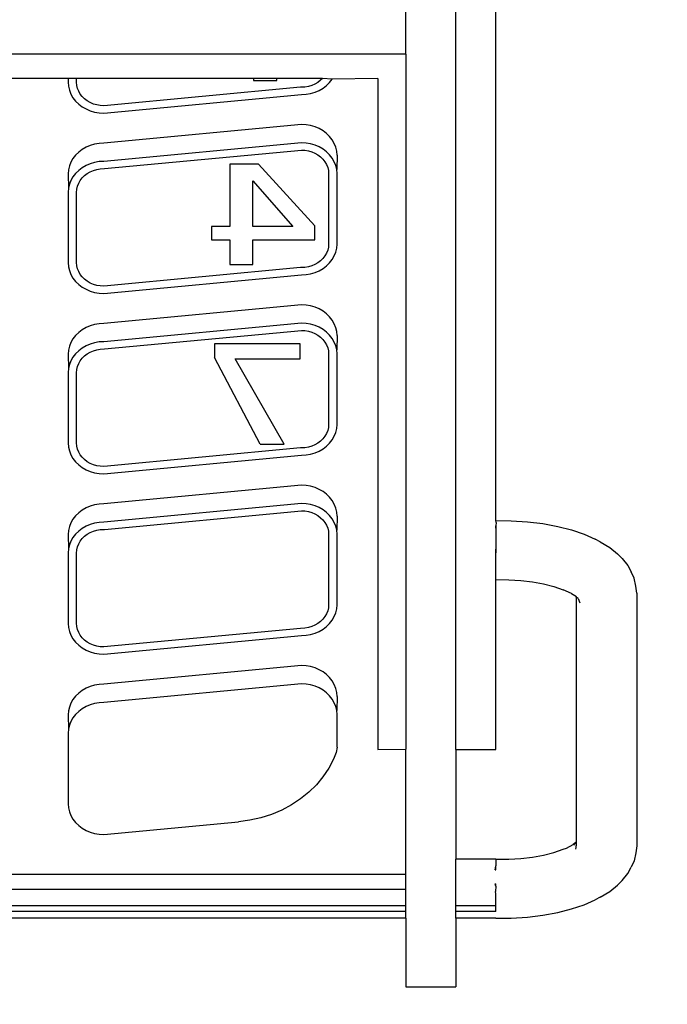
# Model space of a CAD drawing. Header units: millimetres. Extents: x 3351592 to 3400404, y -498420 to -470360.
# Tile 8 of 43: x 3354993 to 3355020, y -482221 to -482180. Entities that reach past the tile are written whole.
import ezdxf

# ---------------------------------------------------------------- set-up
doc = ezdxf.new("R2010")
doc.units = ezdxf.units.MM
doc.header["$LTSCALE"] = 3
doc.header["$MEASUREMENT"] = 0
doc.header["$PDMODE"] = 3
doc.header["$PDSIZE"] = -1
doc.layers.get('0').update_dxf_attribs({"linetype": 'CONTINUOUS'})
doc.layers.get('Defpoints').update_dxf_attribs({"linetype": 'CONTINUOUS'})
doc.layers.add('Civil-Wall-Text', color=7, linetype='CONTINUOUS', lineweight=0)
doc.layers.add('ELECTRICAL', color=7, linetype='CONTINUOUS')
doc.layers.add('Equipment', color=5, linetype='CONTINUOUS')
doc.styles.get("Standard").update_dxf_attribs({"font": 'arial.ttf'})
doc.dimstyles.new('TFS-Dim', dxfattribs={"dimtxt": 78, "dimasz": 20, "dimexe": 25, "dimexo": 25, "dimgap": 5, "dimtad": 0, "dimdec": 0, "dimzin": 0, "dimdsep": 46, "dimtxsty": 'Standard', "dimcen": 0.09, "dimclrd": 251, "dimclre": 251, "dimclrt": 251, "dimadec": 0, "dimazin": 0, "dimtfac": 1, "dimtdec": 0, "dimtofl": 0, "dimtmove": 0, "dimatfit": 3, "dimldrblk": 'DOT', "dimfxl": 0, "dimtolj": 1, "dimtzin": 0, "dimlwd": -1, "dimlwe": -1, "dimarcsym": 0})

# ---------------------------------------------------------------- blocks, each defined once
blk = doc.blocks.new('A$C80eb0365')
at = {"layer": 'Equipment'}
for p, q in [((48.824, 204.452), (50.282, 204.452)), ((48.824, 202.454), (48.824, 204.452)), ((50.282, 202.454), (50.282, 204.452)), ((48.824, 202.454), (17.668, 202.454)), ((48.824, 202.454), (48.824, 202.259)), ((51.444, 202.454), (50.282, 202.454)), ((50.282, 202.454), (50.282, 202.259)), ((51.444, 202.454), (51.887, 202.451)), ((51.887, 202.451), (52.354, 202.422)), ((52.354, 202.422), (52.807, 202.367)), ((52.807, 202.367), (53.238, 202.288)), ((48.824, 202.259), (17.668, 202.259)), ((48.824, 202.095), (17.668, 202.095)), ((48.824, 202.259), (48.824, 202.095)), ((48.824, 202.095), (48.824, 201.622)), ((51.437, 202.259), (50.282, 202.259)), ((50.282, 202.259), (50.282, 202.095)), ((51.437, 202.095), (50.282, 202.095)), ((50.282, 202.095), (50.282, 200.742)), ((51.437, 202.259), (51.437, 202.095)), ((51.437, 202.095), (51.437, 201.743)), ((53.238, 202.288), (53.639, 202.185)), ((53.639, 202.185), (54.003, 202.062)), ((54.003, 202.062), (54.323, 201.919)), ((51.437, 201.743), (51.425, 201.677)), ((54.465, 201.842), (54.323, 201.919)), ((54.465, 201.842), (54.749, 201.675)), ((48.824, 201.622), (17.668, 201.622)), ((48.824, 201.622), (48.824, 201.176)), ((51.437, 201.518), (51.423, 201.453)), ((51.423, 201.453), (51.437, 201.453)), ((51.437, 201.518), (51.425, 201.677)), ((51.437, 201.518), (51.437, 201.453)), ((54.749, 201.675), (54.975, 201.494)), ((55.104, 201.354), (54.975, 201.494)), ((17.668, 201.176), (48.824, 201.176)), ((48.824, 201.176), (48.824, 197.545)), ((55.104, 201.354), (55.275, 201.155)), ((55.275, 201.155), (55.368, 200.968)), ((51.423, 201.049), (51.437, 201.048)), ((51.423, 201.049), (51.437, 200.936)), ((51.437, 201.048), (51.437, 200.936)), ((51.437, 200.742), (51.437, 200.936)), ((55.454, 200.787), (55.368, 200.968)), ((51.437, 200.742), (50.282, 200.742)), ((50.282, 197.553), (50.282, 200.742)), ((51.437, 200.742), (51.813, 200.739)), ((51.813, 200.739), (52.163, 200.717)), ((52.163, 200.717), (52.502, 200.676)), ((52.502, 200.676), (52.825, 200.617)), ((52.825, 200.617), (53.125, 200.54)), ((55.5, 200.549), (55.454, 200.787)), ((53.125, 200.54), (53.398, 200.448)), ((53.398, 200.448), (53.495, 200.419)), ((53.495, 200.419), (53.683, 200.308)), ((53.766, 200.256), (53.683, 200.308)), ((53.705, 200.327), (53.766, 200.256)), ((53.766, 200.443), (53.771, 200.395)), ((53.771, 200.395), (53.776, 200.347)), ((53.776, 200.245), (53.776, 200.347)), ((55.529, 200.346), (55.5, 200.549)), ((55.529, 193.009), (55.529, 200.346)), ((39.791, 199.991), (39.924, 200.014)), ((39.924, 200.014), (40.059, 200.022)), ((40.059, 200.022), (43.972, 199.653)), ((53.766, 200.256), (53.776, 200.245)), ((53.776, 193.128), (53.776, 200.245)), ((39.238, 199.672), (39.328, 199.76)), ((39.328, 199.76), (39.429, 199.837)), ((39.429, 199.837), (39.542, 199.902)), ((39.542, 199.902), (39.663, 199.954)), ((39.663, 199.954), (39.791, 199.991)), ((39.06, 199.358), (39.103, 199.469)), ((39.103, 199.469), (39.163, 199.574)), ((39.163, 199.574), (39.238, 199.672)), ((44.298, 199.608), (43.972, 199.653)), ((44.618, 199.535), (44.298, 199.608)), ((44.928, 199.436), (44.618, 199.535)), ((45.225, 199.31), (44.928, 199.436)), ((39.025, 199.126), (39.034, 199.243)), ((39.034, 199.243), (39.06, 199.358)), ((45.506, 199.159), (45.225, 199.31)), ((45.769, 198.986), (45.506, 199.159)), ((39.025, 197.079), (39.025, 199.126)), ((46.011, 198.79), (45.769, 198.986)), ((46.229, 198.575), (46.011, 198.79)), ((46.421, 198.342), (46.229, 198.575)), ((46.587, 198.094), (46.421, 198.342)), ((46.723, 197.833), (46.587, 198.094)), ((46.8, 197.634), (46.723, 197.833)), ((46.828, 197.486), (46.8, 197.634)), ((46.828, 197.486), (46.828, 196.538)), ((48.009, 197.547), (48.824, 197.545)), ((48.009, 178.051), (48.009, 197.547)), ((48.824, 177.345), (48.824, 197.545)), ((50.282, 197.553), (51.437, 197.553)), ((50.282, 197.553), (50.282, 129.952)), ((51.437, 197.553), (51.437, 192.614)), ((39.034, 196.962), (39.025, 197.079)), ((39.025, 196.548), (39.034, 196.962)), ((39.06, 196.847), (39.034, 196.962)), ((39.103, 196.736), (39.06, 196.847)), ((39.163, 196.631), (39.103, 196.736)), ((39.238, 196.534), (39.163, 196.631)), ((39.034, 196.431), (39.025, 196.548)), ((39.06, 196.316), (39.034, 196.431)), ((39.103, 196.206), (39.06, 196.316)), ((39.328, 196.446), (39.238, 196.534)), ((39.429, 196.368), (39.328, 196.446)), ((39.542, 196.303), (39.429, 196.368)), ((39.663, 196.252), (39.542, 196.303)), ((46.793, 196.306), (46.749, 196.196)), ((46.819, 196.421), (46.793, 196.306)), ((46.828, 196.538), (46.819, 196.421)), ((46.828, 196.008), (46.819, 196.421)), ((39.163, 196.1), (39.103, 196.206)), ((39.238, 196.003), (39.163, 196.1)), ((39.328, 195.915), (39.238, 196.003)), ((39.791, 196.214), (39.663, 196.252)), ((39.924, 196.191), (39.791, 196.214)), ((40.059, 196.183), (39.924, 196.191)), ((45.794, 195.643), (40.059, 196.183)), ((46.69, 196.09), (46.614, 195.993)), ((46.749, 196.196), (46.69, 196.09)), ((46.828, 196.008), (46.819, 195.891)), ((39.429, 195.838), (39.328, 195.915)), ((39.542, 195.773), (39.429, 195.838)), ((39.663, 195.721), (39.542, 195.773)), ((39.791, 195.683), (39.663, 195.721)), ((46.19, 195.711), (46.062, 195.673)), ((46.311, 195.763), (46.19, 195.711)), ((46.424, 195.828), (46.311, 195.763)), ((46.525, 195.905), (46.424, 195.828)), ((46.614, 195.993), (46.525, 195.905)), ((46.793, 195.776), (46.749, 195.665)), ((46.819, 195.891), (46.793, 195.776)), ((39.924, 195.66), (39.791, 195.683)), ((40.059, 195.653), (39.924, 195.66)), ((45.794, 195.112), (40.059, 195.653)), ((45.929, 195.65), (45.794, 195.643)), ((46.062, 195.673), (45.929, 195.65)), ((46.614, 195.462), (46.525, 195.374)), ((46.69, 195.56), (46.614, 195.462)), ((46.749, 195.665), (46.69, 195.56)), ((46.062, 195.143), (45.929, 195.12)), ((46.19, 195.18), (46.062, 195.143)), ((46.311, 195.232), (46.19, 195.18)), ((46.424, 195.297), (46.311, 195.232)), ((46.525, 195.374), (46.424, 195.297)), ((45.929, 195.12), (45.794, 195.112)), ((39.328, 194.518), (39.429, 194.596)), ((39.429, 194.596), (39.542, 194.661)), ((39.542, 194.661), (39.663, 194.713)), ((39.663, 194.713), (39.791, 194.75)), ((39.791, 194.75), (39.924, 194.773)), ((39.924, 194.773), (40.059, 194.781)), ((40.054, 194.569), (39.956, 194.563)), ((45.773, 194.03), (40.054, 194.569)), ((40.059, 194.781), (45.794, 194.24)), ((39.103, 194.228), (39.163, 194.333)), ((39.163, 194.333), (39.238, 194.43)), ((39.238, 194.43), (39.328, 194.518)), ((39.432, 194.302), (39.375, 194.227)), ((39.5, 194.369), (39.432, 194.302)), ((39.578, 194.428), (39.5, 194.369)), ((39.664, 194.477), (39.578, 194.428)), ((39.757, 194.517), (39.664, 194.477)), ((39.854, 194.546), (39.757, 194.517)), ((39.956, 194.563), (39.854, 194.546)), ((39.025, 193.885), (39.034, 194.002)), ((39.034, 194.002), (39.06, 194.117)), ((39.06, 194.117), (39.103, 194.228)), ((39.296, 194.062), (39.276, 193.974)), ((39.329, 194.147), (39.296, 194.062)), ((39.375, 194.227), (39.329, 194.147)), ((45.897, 194.023), (45.773, 194.03)), ((45.794, 194.24), (45.929, 194.232)), ((45.998, 194.005), (45.897, 194.023)), ((45.929, 194.232), (46.062, 194.21)), ((46.096, 193.976), (45.998, 194.005)), ((46.062, 194.21), (46.19, 194.172)), ((46.19, 194.172), (46.311, 194.12)), ((46.311, 194.12), (46.424, 194.055)), ((46.424, 194.055), (46.525, 193.978)), ((39.025, 191.838), (39.025, 193.885)), ((39.276, 193.974), (39.269, 193.878)), ((39.269, 193.878), (39.269, 191.845)), ((46.189, 193.937), (46.096, 193.976)), ((46.275, 193.887), (46.189, 193.937)), ((46.352, 193.828), (46.275, 193.887)), ((46.421, 193.761), (46.352, 193.828)), ((46.478, 193.687), (46.421, 193.761)), ((46.525, 193.978), (46.614, 193.89)), ((46.614, 193.89), (46.69, 193.792)), ((46.69, 193.792), (46.749, 193.687)), ((46.524, 193.606), (46.478, 193.687)), ((46.557, 193.522), (46.524, 193.606)), ((46.577, 193.434), (46.557, 193.522)), ((46.584, 193.338), (46.577, 193.434)), ((46.749, 193.687), (46.793, 193.576)), ((46.793, 193.576), (46.819, 193.461)), ((46.819, 193.461), (46.828, 193.345)), ((46.584, 191.304), (46.584, 193.338)), ((46.828, 193.345), (46.828, 191.297)), ((53.805, 193.145), (53.776, 193.128)), ((53.833, 193.167), (53.805, 193.145)), ((53.833, 193.167), (53.881, 193.293)), ((53.125, 192.815), (53.398, 192.907)), ((53.637, 193.014), (53.398, 192.907)), ((53.637, 193.014), (53.683, 193.047)), ((53.683, 193.047), (53.78, 193.101)), ((53.776, 193.128), (53.78, 193.101)), ((55.529, 193.009), (55.5, 192.807)), ((51.437, 192.614), (51.813, 192.616)), ((51.437, 192.614), (51.437, 191.837)), ((51.813, 192.616), (52.163, 192.638)), ((52.163, 192.638), (52.502, 192.679)), ((52.502, 192.679), (52.825, 192.738)), ((52.825, 192.738), (53.125, 192.815)), ((55.454, 192.568), (55.368, 192.387)), ((55.5, 192.807), (55.454, 192.568)), ((55.275, 192.2), (55.368, 192.387)), ((55.104, 192.001), (54.975, 191.862)), ((55.104, 192.001), (55.275, 192.2)), ((39.034, 191.721), (39.025, 191.838)), ((39.025, 191.307), (39.034, 191.721)), ((39.06, 191.606), (39.034, 191.721)), ((39.269, 191.845), (39.276, 191.748)), ((39.276, 191.748), (39.296, 191.661)), ((51.437, 191.837), (51.451, 191.613)), ((51.437, 191.613), (51.437, 191.837)), ((54.749, 191.68), (54.975, 191.862)), ((39.103, 191.495), (39.06, 191.606)), ((39.163, 191.39), (39.103, 191.495)), ((39.296, 191.661), (39.329, 191.576)), ((39.329, 191.576), (39.375, 191.496)), ((39.375, 191.496), (39.432, 191.421)), ((39.432, 191.421), (39.5, 191.354)), ((51.451, 191.613), (51.437, 191.613)), ((51.451, 191.613), (51.451, 191.208)), ((54.003, 191.293), (54.323, 191.436)), ((54.465, 191.513), (54.323, 191.436)), ((54.465, 191.513), (54.749, 191.68)), ((39.034, 191.19), (39.025, 191.307)), ((39.06, 191.075), (39.034, 191.19)), ((39.238, 191.293), (39.163, 191.39)), ((39.328, 191.204), (39.238, 191.293)), ((39.429, 191.127), (39.328, 191.204)), ((39.5, 191.354), (39.578, 191.295)), ((39.578, 191.295), (39.664, 191.245)), ((39.664, 191.245), (39.757, 191.206)), ((39.757, 191.206), (39.854, 191.177)), ((39.854, 191.177), (39.956, 191.16)), ((39.956, 191.16), (40.08, 191.153)), ((40.08, 191.153), (45.799, 190.614)), ((46.557, 191.12), (46.577, 191.208)), ((46.577, 191.208), (46.584, 191.304)), ((46.819, 191.18), (46.793, 191.065)), ((46.828, 191.297), (46.819, 191.18)), ((46.828, 190.766), (46.819, 191.18)), ((51.451, 191.208), (51.437, 191.208)), ((51.437, 191.056), (51.437, 191.208)), ((51.451, 191.208), (51.437, 191.056)), ((53.238, 191.067), (53.639, 191.17)), ((53.639, 191.17), (54.003, 191.293)), ((39.103, 190.964), (39.06, 191.075)), ((39.163, 190.859), (39.103, 190.964)), ((39.238, 190.762), (39.163, 190.859)), ((39.542, 191.062), (39.429, 191.127)), ((39.663, 191.01), (39.542, 191.062)), ((39.791, 190.973), (39.663, 191.01)), ((39.924, 190.95), (39.791, 190.973)), ((40.059, 190.942), (39.924, 190.95)), ((45.794, 190.402), (40.059, 190.942)), ((46.352, 190.814), (46.421, 190.881)), ((46.421, 190.881), (46.478, 190.955)), ((46.478, 190.955), (46.524, 191.035)), ((46.524, 191.035), (46.557, 191.12)), ((46.69, 190.849), (46.614, 190.752)), ((46.749, 190.954), (46.69, 190.849)), ((46.793, 191.065), (46.749, 190.954)), ((51.447, 190.951), (51.437, 191.056)), ((51.444, 190.901), (51.437, 128.952)), ((51.447, 190.951), (51.444, 190.901)), ((51.444, 190.901), (51.887, 190.904)), ((51.887, 190.904), (52.354, 190.934)), ((52.354, 190.934), (52.807, 190.988)), ((52.807, 190.988), (53.238, 191.067)), ((39.328, 190.674), (39.238, 190.762)), ((39.429, 190.597), (39.328, 190.674)), ((39.542, 190.532), (39.429, 190.597)), ((45.799, 190.614), (45.897, 190.619)), ((45.897, 190.619), (45.998, 190.637)), ((45.998, 190.637), (46.096, 190.665)), ((46.096, 190.665), (46.189, 190.705)), ((46.189, 190.705), (46.275, 190.755)), ((46.275, 190.755), (46.352, 190.814)), ((46.424, 190.587), (46.311, 190.522)), ((46.525, 190.664), (46.424, 190.587)), ((46.614, 190.752), (46.525, 190.664)), ((46.819, 190.65), (46.793, 190.535)), ((46.828, 190.766), (46.819, 190.65)), ((39.663, 190.48), (39.542, 190.532)), ((39.791, 190.442), (39.663, 190.48)), ((39.924, 190.419), (39.791, 190.442)), ((40.059, 190.412), (39.924, 190.419)), ((45.794, 189.871), (40.059, 190.412)), ((45.929, 190.409), (45.794, 190.402)), ((46.062, 190.432), (45.929, 190.409)), ((46.19, 190.47), (46.062, 190.432)), ((46.311, 190.522), (46.19, 190.47)), ((46.69, 190.319), (46.614, 190.221)), ((46.749, 190.424), (46.69, 190.319)), ((46.793, 190.535), (46.749, 190.424)), ((46.311, 189.991), (46.19, 189.939)), ((46.424, 190.056), (46.311, 189.991)), ((46.525, 190.133), (46.424, 190.056)), ((46.614, 190.221), (46.525, 190.133)), ((45.929, 189.879), (45.794, 189.871)), ((46.062, 189.901), (45.929, 189.879)), ((46.19, 189.939), (46.062, 189.901)), ((39.429, 189.354), (39.542, 189.42)), ((39.542, 189.42), (39.663, 189.471)), ((39.663, 189.471), (39.791, 189.509)), ((39.791, 189.509), (39.924, 189.532)), ((39.924, 189.532), (40.059, 189.54)), ((40.059, 189.54), (45.794, 188.999)), ((39.163, 189.092), (39.238, 189.189)), ((39.238, 189.189), (39.328, 189.277)), ((39.328, 189.277), (39.429, 189.354)), ((39.5, 189.128), (39.432, 189.06)), ((39.578, 189.187), (39.5, 189.128)), ((39.664, 189.236), (39.578, 189.187)), ((39.757, 189.276), (39.664, 189.236)), ((39.854, 189.305), (39.757, 189.276)), ((39.956, 189.322), (39.854, 189.305)), ((40.054, 189.328), (39.956, 189.322)), ((45.773, 188.788), (40.054, 189.328)), ((39.034, 188.761), (39.06, 188.876)), ((39.06, 188.876), (39.103, 188.987)), ((39.103, 188.987), (39.163, 189.092)), ((39.329, 188.906), (39.296, 188.821)), ((39.375, 188.986), (39.329, 188.906)), ((39.432, 189.06), (39.375, 188.986)), ((45.794, 188.999), (45.929, 188.991)), ((45.929, 188.991), (46.062, 188.968)), ((46.062, 188.968), (46.19, 188.931)), ((46.19, 188.931), (46.311, 188.879)), ((46.311, 188.879), (46.424, 188.814)), ((39.025, 188.644), (39.034, 188.761)), ((39.025, 186.597), (39.025, 188.644)), ((39.276, 188.733), (39.269, 188.637)), ((39.269, 188.637), (39.269, 186.603)), ((39.296, 188.821), (39.276, 188.733)), ((44.595, 188.675), (43.272, 186.158)), ((45.297, 188.675), (43.871, 186.2)), ((44.595, 188.675), (45.297, 188.675)), ((45.897, 188.781), (45.773, 188.788)), ((45.998, 188.764), (45.897, 188.781)), ((46.096, 188.735), (45.998, 188.764)), ((46.189, 188.696), (46.096, 188.735)), ((46.275, 188.646), (46.189, 188.696)), ((46.352, 188.587), (46.275, 188.646)), ((46.421, 188.52), (46.352, 188.587)), ((46.424, 188.814), (46.525, 188.737)), ((46.525, 188.737), (46.614, 188.649)), ((46.614, 188.649), (46.69, 188.551)), ((46.478, 188.445), (46.421, 188.52)), ((46.524, 188.365), (46.478, 188.445)), ((46.557, 188.28), (46.524, 188.365)), ((46.577, 188.193), (46.557, 188.28)), ((46.69, 188.551), (46.749, 188.446)), ((46.749, 188.446), (46.793, 188.335)), ((46.793, 188.335), (46.819, 188.22)), ((46.584, 188.097), (46.577, 188.193)), ((46.584, 186.063), (46.584, 188.097)), ((46.819, 188.22), (46.828, 188.103)), ((46.828, 188.103), (46.828, 186.056)), ((39.034, 186.48), (39.025, 186.597)), ((39.269, 186.603), (39.276, 186.507)), ((39.025, 186.066), (39.034, 186.48)), ((39.06, 186.365), (39.034, 186.48)), ((39.103, 186.254), (39.06, 186.365)), ((39.276, 186.507), (39.296, 186.42)), ((39.296, 186.42), (39.329, 186.335)), ((39.329, 186.335), (39.375, 186.255)), ((39.034, 185.949), (39.025, 186.066)), ((39.163, 186.149), (39.103, 186.254)), ((39.238, 186.051), (39.163, 186.149)), ((39.328, 185.963), (39.238, 186.051)), ((39.375, 186.255), (39.432, 186.18)), ((39.432, 186.18), (39.5, 186.113)), ((39.5, 186.113), (39.578, 186.054)), ((39.578, 186.054), (39.664, 186.004)), ((39.664, 186.004), (39.757, 185.965)), ((43.272, 185.762), (43.272, 186.158)), ((43.871, 186.2), (45.758, 186.2)), ((45.758, 186.2), (45.758, 185.762)), ((46.577, 185.967), (46.584, 186.063)), ((46.828, 186.056), (46.819, 185.939)), ((39.06, 185.834), (39.034, 185.949)), ((39.103, 185.723), (39.06, 185.834)), ((39.163, 185.618), (39.103, 185.723)), ((39.429, 185.886), (39.328, 185.963)), ((39.542, 185.821), (39.429, 185.886)), ((39.663, 185.769), (39.542, 185.821)), ((39.791, 185.732), (39.663, 185.769)), ((39.757, 185.965), (39.854, 185.936)), ((39.924, 185.709), (39.791, 185.732)), ((39.854, 185.936), (39.956, 185.919)), ((40.059, 185.701), (39.924, 185.709)), ((39.956, 185.919), (40.08, 185.911)), ((45.794, 185.16), (40.059, 185.701)), ((40.08, 185.911), (45.799, 185.372)), ((45.758, 185.762), (43.272, 185.762)), ((46.421, 185.64), (46.478, 185.714)), ((46.478, 185.714), (46.524, 185.794)), ((46.524, 185.794), (46.557, 185.879)), ((46.557, 185.879), (46.577, 185.967)), ((46.749, 185.713), (46.69, 185.608)), ((46.793, 185.824), (46.749, 185.713)), ((46.819, 185.939), (46.793, 185.824)), ((46.828, 185.525), (46.819, 185.939)), ((39.238, 185.521), (39.163, 185.618)), ((39.328, 185.433), (39.238, 185.521)), ((39.429, 185.355), (39.328, 185.433)), ((45.998, 185.395), (46.096, 185.424)), ((46.096, 185.424), (46.189, 185.464)), ((46.189, 185.464), (46.275, 185.513)), ((46.275, 185.513), (46.352, 185.572)), ((46.352, 185.572), (46.421, 185.64)), ((46.525, 185.423), (46.424, 185.345)), ((46.614, 185.511), (46.525, 185.423)), ((46.69, 185.608), (46.614, 185.511)), ((46.819, 185.408), (46.793, 185.293)), ((46.828, 185.525), (46.819, 185.408)), ((39.542, 185.29), (39.429, 185.355)), ((39.663, 185.239), (39.542, 185.29)), ((39.791, 185.201), (39.663, 185.239)), ((39.924, 185.178), (39.791, 185.201)), ((40.059, 185.17), (39.924, 185.178)), ((45.794, 184.63), (40.059, 185.17)), ((45.929, 185.168), (45.794, 185.16)), ((45.799, 185.372), (45.897, 185.378)), ((45.897, 185.378), (45.998, 185.395)), ((46.062, 185.191), (45.929, 185.168)), ((46.19, 185.229), (46.062, 185.191)), ((46.311, 185.28), (46.19, 185.229)), ((46.424, 185.345), (46.311, 185.28)), ((46.749, 185.183), (46.69, 185.078)), ((46.793, 185.293), (46.749, 185.183)), ((46.525, 184.892), (46.424, 184.815)), ((46.614, 184.98), (46.525, 184.892)), ((46.69, 185.078), (46.614, 184.98)), ((45.929, 184.637), (45.794, 184.63)), ((46.062, 184.66), (45.929, 184.637)), ((46.19, 184.698), (46.062, 184.66)), ((46.311, 184.75), (46.19, 184.698)), ((46.424, 184.815), (46.311, 184.75)), ((39.663, 184.23), (39.791, 184.268)), ((39.791, 184.268), (39.924, 184.291)), ((39.924, 184.291), (40.059, 184.298)), ((40.059, 184.298), (45.794, 183.758)), ((39.238, 183.948), (39.328, 184.036)), ((39.328, 184.036), (39.429, 184.113)), ((39.429, 184.113), (39.542, 184.178)), ((39.542, 184.178), (39.663, 184.23)), ((39.664, 183.995), (39.578, 183.945)), ((39.757, 184.035), (39.664, 183.995)), ((39.854, 184.063), (39.757, 184.035)), ((39.956, 184.081), (39.854, 184.063)), ((40.054, 184.086), (39.956, 184.081)), ((45.773, 183.547), (40.054, 184.086)), ((39.06, 183.635), (39.103, 183.746)), ((39.103, 183.746), (39.163, 183.851)), ((39.163, 183.851), (39.238, 183.948)), ((39.375, 183.745), (39.329, 183.665)), ((39.432, 183.819), (39.375, 183.745)), ((39.5, 183.886), (39.432, 183.819)), ((39.578, 183.945), (39.5, 183.886)), ((45.794, 183.758), (45.929, 183.75)), ((45.929, 183.75), (46.062, 183.727)), ((46.062, 183.727), (46.19, 183.69)), ((39.025, 183.403), (39.034, 183.52)), ((39.034, 183.52), (39.06, 183.635)), ((39.276, 183.492), (39.269, 183.396)), ((39.296, 183.58), (39.276, 183.492)), ((39.329, 183.665), (39.296, 183.58)), ((43.72, 182.741), (43.72, 183.455)), ((43.72, 183.455), (44.389, 183.455)), ((44.389, 183.455), (44.389, 182.741)), ((45.897, 183.54), (45.773, 183.547)), ((45.998, 183.523), (45.897, 183.54)), ((46.096, 183.494), (45.998, 183.523)), ((46.189, 183.454), (46.096, 183.494)), ((46.275, 183.405), (46.189, 183.454)), ((46.19, 183.69), (46.311, 183.638)), ((46.311, 183.638), (46.424, 183.573)), ((46.424, 183.573), (46.525, 183.495)), ((46.525, 183.495), (46.614, 183.407)), ((46.614, 183.407), (46.69, 183.31)), ((39.025, 181.355), (39.025, 183.403)), ((39.269, 183.396), (39.269, 181.362)), ((46.352, 183.346), (46.275, 183.405)), ((46.421, 183.279), (46.352, 183.346)), ((46.478, 183.204), (46.421, 183.279)), ((46.524, 183.124), (46.478, 183.204)), ((46.557, 183.039), (46.524, 183.124)), ((46.69, 183.31), (46.749, 183.205)), ((46.749, 183.205), (46.793, 183.094)), ((46.577, 182.951), (46.557, 183.039)), ((46.584, 182.855), (46.577, 182.951)), ((46.584, 180.822), (46.584, 182.855)), ((46.793, 183.094), (46.819, 182.979)), ((46.819, 182.979), (46.828, 182.862)), ((46.828, 182.862), (46.828, 180.815)), ((43.189, 182.349), (43.189, 182.741)), ((43.189, 182.741), (43.72, 182.741)), ((44.389, 182.741), (46.187, 182.741)), ((46.187, 182.741), (46.187, 182.329)), ((43.72, 182.349), (43.189, 182.349)), ((43.72, 180.542), (43.72, 182.349)), ((44.389, 181.027), (45.541, 182.349)), ((45.541, 182.349), (44.389, 182.349)), ((44.389, 182.349), (44.389, 181.027)), ((46.187, 182.329), (44.552, 180.542)), ((39.034, 181.238), (39.025, 181.355)), ((39.025, 180.825), (39.034, 181.238)), ((39.06, 181.124), (39.034, 181.238)), ((39.103, 181.013), (39.06, 181.124)), ((39.269, 181.362), (39.276, 181.266)), ((39.276, 181.266), (39.296, 181.178)), ((39.296, 181.178), (39.329, 181.094)), ((39.163, 180.908), (39.103, 181.013)), ((39.238, 180.81), (39.163, 180.908)), ((39.329, 181.094), (39.375, 181.013)), ((39.375, 181.013), (39.432, 180.939)), ((39.432, 180.939), (39.5, 180.872)), ((39.5, 180.872), (39.578, 180.813)), ((39.034, 180.708), (39.025, 180.825)), ((39.06, 180.593), (39.034, 180.708)), ((39.103, 180.482), (39.06, 180.593)), ((39.328, 180.722), (39.238, 180.81)), ((39.429, 180.645), (39.328, 180.722)), ((39.542, 180.58), (39.429, 180.645)), ((39.663, 180.528), (39.542, 180.58)), ((39.578, 180.813), (39.664, 180.763)), ((39.664, 180.763), (39.757, 180.724)), ((39.757, 180.724), (39.854, 180.695)), ((39.854, 180.695), (39.956, 180.677)), ((39.956, 180.677), (40.08, 180.67)), ((40.08, 180.67), (45.799, 180.131)), ((46.478, 180.473), (46.524, 180.553)), ((46.524, 180.553), (46.557, 180.638)), ((46.557, 180.638), (46.577, 180.725)), ((46.577, 180.725), (46.584, 180.822)), ((46.793, 180.583), (46.749, 180.472)), ((46.819, 180.698), (46.793, 180.583)), ((46.828, 180.815), (46.819, 180.698)), ((46.828, 180.284), (46.819, 180.698)), ((39.163, 180.377), (39.103, 180.482)), ((39.238, 180.28), (39.163, 180.377)), ((39.328, 180.192), (39.238, 180.28)), ((39.791, 180.49), (39.663, 180.528)), ((39.924, 180.468), (39.791, 180.49)), ((40.059, 180.46), (39.924, 180.468)), ((45.794, 179.919), (40.059, 180.46)), ((44.552, 180.542), (43.72, 180.542)), ((46.189, 180.222), (46.275, 180.272)), ((46.275, 180.272), (46.352, 180.331)), ((46.352, 180.331), (46.421, 180.398)), ((46.421, 180.398), (46.478, 180.473)), ((46.614, 180.27), (46.525, 180.182)), ((46.69, 180.367), (46.614, 180.27)), ((46.749, 180.472), (46.69, 180.367)), ((46.828, 180.284), (46.819, 180.167)), ((39.429, 180.114), (39.328, 180.192)), ((39.542, 180.049), (39.429, 180.114)), ((39.663, 179.997), (39.542, 180.049)), ((39.791, 179.96), (39.663, 179.997)), ((45.799, 180.131), (45.897, 180.137)), ((45.897, 180.137), (45.998, 180.154)), ((45.998, 180.154), (46.096, 180.183)), ((46.19, 179.987), (46.062, 179.95)), ((46.096, 180.183), (46.189, 180.222)), ((46.311, 180.039), (46.19, 179.987)), ((46.424, 180.104), (46.311, 180.039)), ((46.525, 180.182), (46.424, 180.104)), ((46.793, 180.052), (46.749, 179.941)), ((46.819, 180.167), (46.793, 180.052)), ((39.924, 179.937), (39.791, 179.96)), ((40.059, 179.929), (39.924, 179.937)), ((45.794, 179.389), (40.059, 179.929)), ((45.929, 179.927), (45.794, 179.919)), ((46.062, 179.95), (45.929, 179.927)), ((46.614, 179.739), (46.525, 179.651)), ((46.69, 179.836), (46.614, 179.739)), ((46.749, 179.941), (46.69, 179.836)), ((46.062, 179.419), (45.929, 179.396)), ((46.19, 179.457), (46.062, 179.419)), ((46.311, 179.509), (46.19, 179.457)), ((46.424, 179.574), (46.311, 179.509)), ((46.525, 179.651), (46.424, 179.574)), ((45.929, 179.396), (45.794, 179.389)), ((39.328, 178.795), (39.429, 178.872)), ((39.429, 178.872), (39.542, 178.937)), ((39.542, 178.937), (39.663, 178.989)), ((39.663, 178.989), (39.791, 179.027)), ((39.791, 179.027), (39.924, 179.05)), ((39.956, 178.84), (39.854, 178.822)), ((39.924, 179.05), (40.059, 179.057)), ((40.054, 178.845), (39.956, 178.84)), ((45.773, 178.306), (40.054, 178.845)), ((40.059, 179.057), (45.794, 178.517)), ((39.103, 178.504), (39.163, 178.609)), ((39.163, 178.609), (39.238, 178.707)), ((39.238, 178.707), (39.328, 178.795)), ((39.432, 178.578), (39.375, 178.504)), ((39.5, 178.645), (39.432, 178.578)), ((39.578, 178.704), (39.5, 178.645)), ((39.664, 178.754), (39.578, 178.704)), ((39.757, 178.793), (39.664, 178.754)), ((39.854, 178.822), (39.757, 178.793)), ((39.025, 178.162), (39.034, 178.279)), ((39.034, 178.279), (39.06, 178.393)), ((39.06, 178.393), (39.103, 178.504)), ((39.296, 178.339), (39.276, 178.251)), ((39.329, 178.423), (39.296, 178.339)), ((39.375, 178.504), (39.329, 178.423)), ((45.897, 178.299), (45.773, 178.306)), ((45.794, 178.517), (45.929, 178.509)), ((45.998, 178.282), (45.897, 178.299)), ((45.929, 178.509), (46.062, 178.486)), ((46.096, 178.253), (45.998, 178.282)), ((46.062, 178.486), (46.19, 178.448)), ((46.19, 178.448), (46.311, 178.397)), ((46.311, 178.397), (46.424, 178.331)), ((46.424, 178.331), (46.525, 178.254)), ((39.025, 178.051), (37.148, 178.051)), ((39.025, 178.051), (39.025, 178.162)), ((39.269, 178.051), (39.025, 178.051)), ((39.276, 178.251), (39.269, 178.155)), ((39.269, 178.155), (39.269, 178.051)), ((44.402, 178.051), (39.269, 178.051)), ((44.402, 178.111), (45.078, 178.111)), ((44.402, 178.051), (44.402, 178.111)), ((45.078, 178.051), (44.402, 178.051)), ((45.078, 178.111), (45.078, 178.051)), ((46.407, 178.051), (45.078, 178.051)), ((46.189, 178.213), (46.096, 178.253)), ((46.275, 178.164), (46.189, 178.213)), ((46.352, 178.105), (46.275, 178.164)), ((46.407, 178.051), (46.352, 178.105)), ((46.69, 178.069), (46.407, 178.051)), ((46.525, 178.254), (46.614, 178.166)), ((46.614, 178.166), (46.69, 178.069)), ((46.69, 178.069), (46.7, 178.051)), ((48.009, 178.051), (46.69, 178.069)), ((48.824, 177.345), (17.668, 177.345)), ((48.824, 177.345), (48.824, 172.503))]:
    blk.add_line(p, q, dxfattribs=at)
blk = doc.blocks.new('*D220')
at = {"layer": 'Civil-Wall-Text', "color": 251, "ltscale": 3}
for p, q in [((3354851.759, -482460), (3354851.759, -482127.331)), ((3356961.689, -482460), (3356961.689, -482127.331)), ((3354871.759, -482152.331), (3355699.541, -482152.331)), ((3356941.689, -482152.331), (3356113.906, -482152.331))]:
    blk.add_line(p, q, dxfattribs=at)
for points in [[(3354871.759, -482148.997), (3354871.759, -482155.664), (3354851.759, -482152.331)], [(3356941.689, -482148.997), (3356941.689, -482155.664), (3356961.689, -482152.331)]]:
    blk.add_solid(points, dxfattribs=at)
at = {"layer": 'Defpoints', "color": 0, "ltscale": 3}
for p in [(3354851.759, -482152.331), (3354851.759, -482485), (3356961.689, -482485)]:
    blk.add_point(p, dxfattribs=at)
at = {"layer": 'Civil-Wall-Text', "color": 251, "ltscale": 3, "insert": (3355906.724, -482152.331), "char_height": 78, "attachment_point": 5}
blk.add_mtext("\\A1;2110 [7']", dxfattribs=at)
blk = doc.blocks.new('_Dot')
at = {"color": 0, "linetype": 'ByBlock', "lineweight": -2}
blk.add_line((-0.5, 0), (-1, 0), dxfattribs=at)
at = {"color": 0, "linetype": 'ByBlock', "lineweight": 0, "const_width": 0.5}
blk.add_lwpolyline([(-0.25, 0, 1), (0.25, 0, 1)], format="xyb", close=True, dxfattribs=at)
blk = doc.blocks.new('*D244')
at = {"layer": 'Defpoints', "color": 0, "ltscale": 3}
for p in [(3355176.988, -482180), (3355176.988, -482323.297), (3353901.759, -482390)]:
    blk.add_point(p, dxfattribs=at)
at = {"layer": 'ELECTRICAL', "color": 251, "ltscale": 3}
for p, q in [((3353901.759, -482365), (3353901.759, -482155)), ((3355176.988, -482298.297), (3355176.988, -482155)), ((3353921.759, -482180), (3354268.743, -482180)), ((3355156.988, -482180), (3354810.005, -482180))]:
    blk.add_line(p, q, dxfattribs=at)
for points in [[(3353921.759, -482176.667), (3353921.759, -482183.333), (3353901.759, -482180)], [(3355156.988, -482176.667), (3355156.988, -482183.333), (3355176.988, -482180)]]:
    blk.add_solid(points, dxfattribs=at)
at = {"layer": 'ELECTRICAL', "color": 251, "ltscale": 3, "insert": (3354539.374, -482180), "char_height": 78, "attachment_point": 5}
blk.add_mtext('\\A1;1275 [4\'-3"]', dxfattribs=at)

msp = doc.modelspace()

# ---------------------------------------------------------------- block references
at = {"layer": 'Equipment', "xscale": -1.433887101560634, "yscale": 1.433887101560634, "zscale": 1.433887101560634, "rotation": 180}
msp.add_blockref('A$C80eb0365', (3354938.708, -481927.576), dxfattribs=at)

# ---------------------------------------------------------------- dimensions: what is measured, and where the dimension line sits
at = {"layer": 'Civil-Wall-Text', "ltscale": 3}
dim = msp.add_linear_dim(base=(3354851.759, -482152.331), p1=(3356961.689, -482485), p2=(3354851.759, -482485), dimstyle='TFS-Dim', dxfattribs=at)
dim.commit()
dim.dimension.update_dxf_attribs({"geometry": '*D220', "text_midpoint": (3355906.724, -482152.331)})
at = {"layer": 'ELECTRICAL', "ltscale": 3}
dim = msp.add_linear_dim(base=(3355176.988, -482180), p1=(3353901.759, -482390), p2=(3355176.988, -482323.297), dimstyle='TFS-Dim', dxfattribs=at)
dim.commit()
dim.dimension.update_dxf_attribs({"geometry": '*D244', "text_midpoint": (3354539.374, -482180)})

doc.saveas('drawing.dxf')
